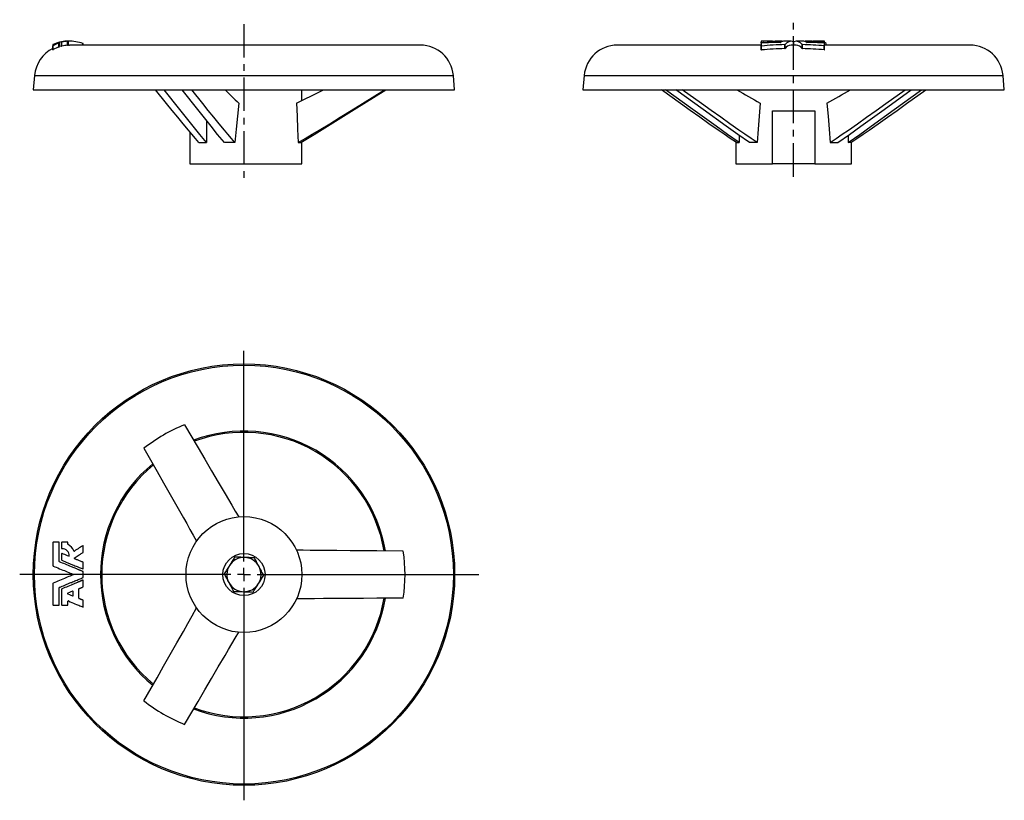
# Model space of a CAD drawing. Extents: x 79 to 453, y 59 to 355.
import ezdxf

# ---------------------------------------------------------------- set-up
doc = ezdxf.new("R2010")
doc.units = 0
doc.linetypes.add('CENTERX2', pattern=[20.32, 12.7, -2.54, 2.54, -2.54])
doc.layers.get('0').update_dxf_attribs({"linetype": 'CONTINUOUS'})
doc.layers.add('FORMAT', color=7, linetype='CONTINUOUS')

# ---------------------------------------------------------------- blocks, each defined once
blk = doc.blocks.new('SW_CENTERMARKSYMBOL_0')
at = {"layer": 'FORMAT', "color": 0}
for p, q in [((0, 5), (0, 84.9)), ((-5, 0), (-85.16, 0)), ((0, 0), (-2.5, 0)), ((0, 0), (0, 2.5)), ((0, 0), (0, -2.5)), ((0, 0), (2.5, 0)), ((5, 0), (89.14, 0)), ((0, -5), (0, -85.71))]:
    blk.add_line(p, q, dxfattribs=at)

msp = doc.modelspace()

# ---------------------------------------------------------------- linework, layer by layer
at = {"color": 7, "linetype": 'CONTINUOUS'}
for p, q in [((91.79, 343.63), (91.79, 345.13)), ((91.91, 343.69), (91.91, 345.19)), ((94.07, 344.68), (94.07, 346.18)), ((94.19, 344.73), (94.19, 346.23)), ((94.26, 344.98), (94.26, 346.48)), ((95.08, 344.99), (95.08, 346.49)), ((95.2, 345.02), (95.2, 346.52)), ((97.4, 346.9), (97.32, 346.9)), ((97.36, 345.36), (97.36, 346.86)), ((97.39, 346.9), (97.47, 346.9)), ((97.68, 346.9), (97.46, 346.9)), ((97.48, 346.87), (97.48, 346.89)), ((97.48, 345.37), (97.48, 346.87)), ((97.64, 345.4), (97.64, 346.9)), ((97.64, 345.4), (98.1, 345.4)), ((97.68, 346.9), (97.69, 346.9)), ((97.77, 346.9), (97.68, 346.9)), ((98.1, 346.9), (97.73, 346.9)), ((231.31, 345.4), (98.1, 345.4)), ((103.14, 345.4), (103.14, 346.03)), ((103.31, 345.4), (103.31, 345.95)), ((360.72, 345.4), (306.04, 345.4)), ((360.72, 346.14), (360.72, 346.49)), ((360.72, 343.63), (360.72, 345.13)), ((361.53, 346.88), (360.84, 346.87)), ((360.84, 346.46), (363.12, 346.55)), ((360.84, 346.19), (360.84, 346.46)), ((360.84, 343.57), (360.84, 345.07)), ((365.03, 346.9), (362.07, 346.9)), ((363.12, 346.31), (363.12, 346.55)), ((363.24, 346.31), (363.24, 346.58)), ((365.03, 346.63), (365.03, 346.38)), ((365.15, 346.61), (367.49, 346.66)), ((365.15, 346.38), (365.15, 346.61)), ((368.56, 346.9), (366.05, 346.9)), ((367.49, 346.45), (367.49, 346.66)), ((367.6, 346.45), (367.6, 346.68)), ((372.06, 346.9), (369.5, 346.9)), ((369.69, 344.09), (369.69, 345.59)), ((369.8, 344.13), (369.8, 345.63)), ((374.03, 345.4), (372.06, 345.4)), ((372.93, 345.4), (372.93, 346.72)), ((373.15, 345.4), (373.15, 346.72)), ((376.59, 346.9), (374.03, 346.9)), ((376.29, 344.13), (376.29, 345.63)), ((376.4, 344.09), (376.4, 345.59)), ((380.03, 346.9), (377.53, 346.9)), ((378.48, 346.45), (378.48, 346.68)), ((378.59, 346.45), (378.59, 346.66)), ((380.03, 346.9), (380.15, 346.9)), ((380.38, 346.9), (380.52, 346.9)), ((383.27, 346.9), (380.52, 346.9)), ((383.07, 346.89), (383.08, 346.9)), ((384.6, 346.87), (383.19, 346.89)), ((384.6, 346.23), (384.6, 346.49)), ((384.6, 343.63), (384.6, 345.13)), ((384.72, 346.18), (384.72, 346.52)), ((440.04, 345.4), (384.72, 345.4)), ((384.72, 343.69), (384.72, 345.19)), ((385.36, 345.4), (385.36, 346.03)), ((385.37, 345.4), (385.37, 346.01)), ((84.79, 333.93), (84.31, 328.4)), ((84.79, 333.93), (243.83, 333.93)), ((244.31, 328.4), (243.83, 333.93)), ((293.53, 333.93), (293.04, 328.4)), ((293.53, 333.93), (452.56, 333.93)), ((453.04, 328.4), (452.56, 333.93)), ((84.31, 328.4), (244.31, 328.4)), ((186.31, 324.38), (186.31, 328.4)), ((293.04, 328.4), (453.04, 328.4)), ((365.06, 320.4), (381.03, 320.4)), ((365.06, 300.4), (365.06, 320.4)), ((381.03, 320.4), (381.03, 300.4)), ((150.11, 316.76), (150.11, 308.4)), ((143.81, 312.43), (143.81, 300.4)), ((352.34, 311.18), (352.34, 308.4)), ((393.74, 311.18), (393.74, 308.4)), ((147.2, 308.4), (150.11, 308.4)), ((160.88, 308.4), (156.86, 308.4)), ((184.84, 308.4), (185.96, 308.4)), ((186.31, 300.4), (186.31, 308.62)), ((351.04, 308.58), (351.04, 300.4)), ((351.31, 308.4), (352.34, 308.4)), ((359.21, 308.4), (356.24, 308.4)), ((386.88, 308.4), (389.85, 308.4)), ((394.77, 308.4), (393.74, 308.4)), ((395.04, 300.4), (395.04, 308.58)), ((143.81, 300.4), (186.31, 300.4)), ((351.04, 300.4), (365.06, 300.4)), ((381.03, 300.4), (365.06, 300.4)), ((381.03, 300.4), (395.04, 300.4)), ((95.08, 156.6), (95.08, 154.31)), ((97.48, 155.91), (97.48, 156.6)), ((103.31, 152.92), (103.31, 155.26)), ((95.08, 152.28), (95.08, 149.94)), ((103.31, 146.63), (103.31, 148.97)), ((103.31, 143.37), (103.31, 145.41)), ((103.31, 139.81), (103.31, 142.15)), ((94.19, 132.84), (94.19, 139.43)), ((95.08, 138.84), (95.08, 132.84)), ((99.41, 136.4), (99.41, 137.94)), ((91.91, 132.72), (94.07, 132.72)), ((95.2, 132.72), (97.36, 132.72)), ((97.48, 132.84), (97.48, 134.25)), ((103.31, 132.19), (103.31, 134.53))]:
    msp.add_line(p, q, dxfattribs=at)
for points in [[(91.79, 345.59), (91.79, 345.54), (91.79, 345.47), (91.79, 345.38), (91.79, 345.27), (91.79, 345.13)], [(94.19, 346.23), (94.19, 346.33), (94.19, 346.41), (94.19, 346.46)], [(94.26, 344.98), (94.91, 345.14), (95.08, 345.17)], [(95.08, 346.66), (95.08, 346.62), (95.08, 346.57), (95.08, 346.49)], [(97.39, 346.9), (97.36, 346.9), (97.33, 346.9), (97.32, 346.9), (97.31, 346.9), (97.32, 346.9), (97.33, 346.9), (97.36, 346.9), (97.39, 346.9)], [(97.67, 346.9), (97.75, 346.9), (97.76, 346.9)], [(103.31, 345.4), (103.31, 345.43), (103.31, 345.47)], [(360.72, 346.86), (360.72, 346.8), (360.72, 346.72), (360.72, 346.61), (360.72, 346.49)], [(360.72, 346.49), (360.73, 346.48), (360.75, 346.47), (360.77, 346.46), (360.79, 346.46), (360.81, 346.46), (360.84, 346.46)], [(360.84, 346.19), (360.81, 346.19), (360.79, 346.18), (360.75, 346.17), (360.73, 346.16), (360.72, 346.14)], [(360.72, 346.14), (360.72, 345.92), (360.72, 345.68), (360.72, 345.41), (360.72, 345.13)], [(360.72, 345.13), (360.73, 345.1), (360.75, 345.08), (360.77, 345.07), (360.79, 345.07), (360.81, 345.06), (360.84, 345.07)], [(362.07, 346.9), (361.85, 346.9), (361.63, 346.88)], [(363.24, 346.59), (363.24, 346.64), (363.28, 346.7), (363.34, 346.74), (363.42, 346.78), (363.53, 346.82), (363.67, 346.84), (363.83, 346.86), (364.01, 346.88), (364.21, 346.89), (364.43, 346.9), (364.66, 346.9), (364.91, 346.9), (365.17, 346.9), (365.44, 346.9), (365.71, 346.9), (365.98, 346.9)], [(365.04, 346.64), (365.03, 346.64), (365.03, 346.63), (365.04, 346.63), (365.05, 346.62), (365.07, 346.62), (365.1, 346.61), (365.12, 346.61), (365.15, 346.61)], [(365.98, 346.9), (366.01, 346.9), (366.03, 346.9)], [(383.19, 346.89), (383.16, 346.89), (383.13, 346.89), (383.11, 346.89), (383.09, 346.89), (383.08, 346.89), (383.07, 346.89), (383.07, 346.89)], [(383.08, 346.9), (383.34, 346.9), (383.55, 346.88)], [(384.72, 346.18), (384.71, 346.19), (384.68, 346.21), (384.65, 346.22), (384.62, 346.22), (384.6, 346.23)], [(384.6, 345.13), (384.62, 345.13), (384.65, 345.13), (384.67, 345.14), (384.69, 345.14), (384.71, 345.16), (384.72, 345.19)], [(384.72, 346.52), (384.72, 346.64), (384.72, 346.74), (384.72, 346.81), (384.72, 346.86)], [(384.72, 345.19), (384.72, 345.47), (384.72, 345.73), (384.72, 345.97), (384.72, 346.18)], [(385.36, 346.03), (385.37, 346.02), (385.37, 346.01)], [(360.72, 343.63), (360.73, 343.6), (360.75, 343.58), (360.77, 343.57), (360.79, 343.57), (360.81, 343.56), (360.84, 343.57)], [(384.6, 343.63), (384.62, 343.63), (384.65, 343.63), (384.67, 343.64), (384.69, 343.64), (384.71, 343.66), (384.72, 343.69)], [(147.2, 308.4), (145.86, 309.98), (144.53, 311.57), (143.19, 313.17), (141.19, 315.59), (139.2, 318.02), (137.08, 320.6), (134.96, 323.2), (130.73, 328.4)], [(150.11, 308.4), (147.58, 311.53), (145.05, 314.66), (139.98, 320.95), (133.98, 328.4)], [(156.86, 308.4), (154.32, 311.53), (151.8, 314.66), (146.75, 320.95), (140.79, 328.4)], [(160.88, 308.4), (159.54, 309.98), (158.2, 311.57), (156.87, 313.17), (154.87, 315.59), (152.88, 318.02), (150.78, 320.6), (148.67, 323.2), (144.47, 328.4)], [(184.84, 308.4), (187.53, 309.98), (190.2, 311.57), (192.87, 313.17), (196.86, 315.59), (200.85, 318.02), (205.07, 320.6), (209.29, 323.2), (217.72, 328.4)], [(185.96, 308.4), (191.03, 311.53), (196.09, 314.66), (206.2, 320.95), (218.17, 328.4)], [(351.31, 308.4), (348.99, 309.98), (346.67, 311.57), (344.36, 313.17), (340.9, 315.59), (337.45, 318.02), (333.79, 320.6), (330.13, 323.2), (322.82, 328.4)], [(352.34, 308.4), (347.96, 311.53), (343.57, 314.66), (334.81, 320.95), (324.44, 328.4)], [(356.24, 308.4), (351.85, 311.53), (347.47, 314.66), (338.72, 320.95), (328.37, 328.4)], [(359.21, 308.4), (356.88, 309.98), (354.57, 311.57), (352.26, 313.17), (348.8, 315.59), (345.35, 318.02), (341.7, 320.6), (338.04, 323.2), (330.75, 328.4)], [(386.88, 308.4), (389.2, 309.98), (391.52, 311.57), (393.83, 313.17), (397.28, 315.59), (400.73, 318.02), (404.39, 320.6), (408.04, 323.2), (415.34, 328.4)], [(389.85, 308.4), (394.23, 311.53), (398.61, 314.66), (407.36, 320.95), (417.72, 328.4)], [(393.74, 308.4), (398.13, 311.53), (402.51, 314.66), (411.28, 320.95), (421.65, 328.4)], [(394.77, 308.4), (397.1, 309.98), (399.41, 311.57), (401.72, 313.17), (405.18, 315.59), (408.64, 318.02), (412.3, 320.6), (415.96, 323.2), (423.27, 328.4)], [(162.33, 323.4), (161.85, 318.46), (161.36, 313.46), (160.88, 308.4)], [(184.28, 323.4), (184.47, 318.46), (184.66, 313.46), (184.84, 308.4)], [(360.37, 323.4), (359.98, 318.46), (359.59, 313.46), (359.21, 308.4)], [(385.71, 323.4), (386.11, 318.46), (386.5, 313.46), (386.88, 308.4)], [(141.79, 201.25), (146.89, 192.55), (149.45, 188.19), (152.01, 183.83), (154.57, 179.47), (157.14, 175.09), (158.43, 172.9), (159.73, 170.71), (161.03, 168.51), (162.33, 166.3)], [(126.33, 192.33), (131.31, 183.56), (133.81, 179.16), (136.3, 174.77), (138.8, 170.36), (141.3, 165.95), (142.56, 163.74), (143.81, 161.52), (145.07, 159.29), (146.33, 157.06)], [(91.79, 156.6), (91.79, 154.83), (91.79, 153.06), (91.79, 151.29), (91.79, 149.52), (91.79, 147.75)], [(94.07, 156.72), (93.51, 156.72), (92.97, 156.72), (92.43, 156.72), (91.91, 156.72)], [(94.19, 149.35), (94.19, 151.16), (94.19, 152.96), (94.19, 154.77), (94.19, 156.6)], [(97.36, 156.72), (96.81, 156.72), (96.27, 156.72), (95.73, 156.72), (95.2, 156.72)], [(103.13, 155.36), (102.66, 155.07), (102.22, 154.78), (101.76, 154.49), (101.3, 154.2), (100.84, 153.91), (100.38, 153.61), (99.92, 153.32)], [(224.82, 153.32), (214.72, 153.39), (209.67, 153.42), (204.62, 153.46), (199.55, 153.5), (196.17, 153.52), (192.79, 153.55), (189.39, 153.58), (186.84, 153.61), (184.28, 153.63)], [(95.15, 149.83), (95.71, 149.6), (96.29, 149.36), (96.86, 149.13), (97.43, 148.89), (97.72, 148.77), (98.03, 148.64), (98.33, 148.52), (98.62, 148.4), (98.92, 148.27), (99.23, 148.14), (99.67, 147.96), (100.13, 147.77), (100.58, 147.58), (101.02, 147.4), (101.45, 147.22), (101.79, 147.08), (102.17, 146.93), (102.5, 146.79), (102.82, 146.65), (103.14, 146.52)], [(97.77, 151.35), (97.25, 151.56), (96.75, 151.77), (96.24, 151.98), (95.74, 152.19), (95.24, 152.39)], [(99.88, 150.67), (100.26, 150.92), (100.65, 151.16), (101.02, 151.4), (101.41, 151.65), (101.78, 151.88), (102.02, 152.04), (102.27, 152.2), (102.52, 152.36), (102.77, 152.51), (103, 152.66), (103.25, 152.82)], [(103.24, 149.08), (103.01, 149.17), (102.76, 149.28), (102.47, 149.4), (102.25, 149.49), (101.92, 149.63), (101.66, 149.73), (101.38, 149.85), (101.13, 149.95), (100.89, 150.05), (100.65, 150.15), (100.39, 150.26), (100.14, 150.36), (99.9, 150.46)], [(160.78, 151.01), (160.54, 150.63), (160.3, 150.24), (160.05, 149.85), (159.81, 149.45), (159.55, 149.05), (159.3, 148.65), (159.05, 148.24), (158.79, 147.83)], [(164.53, 150.89), (164.18, 150.9), (163.83, 150.91), (163.13, 150.94), (162.42, 150.96), (161.73, 150.98), (161.25, 151), (160.78, 151.01)], [(168.28, 150.76), (167.61, 150.79), (166.93, 150.81), (166.24, 150.83), (165.55, 150.85), (165.04, 150.87), (164.53, 150.89)], [(170.05, 147.45), (169.92, 147.69), (169.64, 148.2), (169.37, 148.72), (169.1, 149.23), (168.89, 149.61), (168.69, 150), (168.48, 150.38), (168.28, 150.76)], [(91.86, 147.64), (92.46, 147.39), (93.06, 147.14), (93.68, 146.89), (94.29, 146.63), (94.92, 146.37), (95.56, 146.11), (96.11, 145.88), (96.66, 145.65), (97.21, 145.42), (97.77, 145.19), (98.32, 144.96), (98.87, 144.74), (99.43, 144.5)], [(103.24, 145.53), (103.06, 145.6), (102.87, 145.68), (102.68, 145.76), (102.51, 145.83), (102.31, 145.91), (102.13, 145.98), (101.9, 146.08), (101.71, 146.16), (101.54, 146.23), (101.35, 146.31), (101.17, 146.38), (101, 146.45), (100.81, 146.53), (100.5, 146.66), (100.16, 146.8), (99.83, 146.94), (99.49, 147.08), (99.15, 147.22), (98.83, 147.35), (98.25, 147.59), (97.68, 147.83), (97.1, 148.07), (96.54, 148.3), (95.96, 148.54), (95.4, 148.77), (94.82, 149.01), (94.26, 149.24)], [(158.79, 147.83), (158.65, 147.6), (158.42, 147.23), (158.19, 146.86), (157.96, 146.49), (157.73, 146.12), (157.5, 145.75), (157.27, 145.38), (157.04, 145.01), (156.81, 144.64)], [(171.81, 144.14), (171.6, 144.54), (171.38, 144.94), (171.16, 145.35), (170.94, 145.76), (170.72, 146.18), (170.5, 146.6), (170.27, 147.03), (170.05, 147.45)], [(99.43, 144.28), (98.87, 144.05), (98.33, 143.82), (97.78, 143.6), (97.23, 143.37), (96.68, 143.14), (96.13, 142.91), (95.58, 142.69), (94.94, 142.42), (94.31, 142.16), (93.69, 141.9), (93.07, 141.65), (92.46, 141.39), (91.86, 141.15)], [(94.26, 139.54), (94.77, 139.75), (95.28, 139.96), (95.79, 140.17), (96.3, 140.39), (96.81, 140.6), (97.1, 140.72), (97.39, 140.84), (97.68, 140.96), (97.97, 141.08), (98.25, 141.2), (98.55, 141.32), (98.84, 141.44), (99.25, 141.61), (99.68, 141.79), (100.11, 141.97), (100.53, 142.14), (100.94, 142.31), (101.34, 142.47), (101.72, 142.63), (102.14, 142.81), (102.52, 142.96), (102.88, 143.11), (103.24, 143.26)], [(103.14, 142.26), (103.02, 142.21), (102.89, 142.16), (102.76, 142.1), (102.63, 142.05), (102.5, 142), (102.43, 141.97), (102.35, 141.93), (102.27, 141.9), (102.19, 141.87), (102.13, 141.84), (102.05, 141.81), (101.96, 141.77), (101.81, 141.71), (101.68, 141.66), (101.53, 141.6), (101.4, 141.54), (101.27, 141.49), (101.13, 141.43), (100.99, 141.37), (100.71, 141.26), (100.42, 141.13), (100.12, 141.01), (99.82, 140.89), (99.52, 140.76), (99.24, 140.65), (98.65, 140.4), (98.07, 140.16), (97.48, 139.92), (96.9, 139.67), (96.31, 139.43), (95.73, 139.19), (95.15, 138.95)], [(156.81, 144.64), (157.13, 144.04), (157.46, 143.43), (157.68, 143.02), (157.9, 142.6), (158.12, 142.18), (158.35, 141.76), (158.57, 141.33)], [(169.83, 140.95), (169.97, 141.18), (170.2, 141.55), (170.43, 141.92), (170.66, 142.29), (170.89, 142.66), (171.12, 143.04), (171.35, 143.41), (171.58, 143.77), (171.81, 144.14)], [(91.79, 141.04), (91.79, 139.38), (91.79, 137.73), (91.79, 136.08), (91.79, 134.45), (91.79, 132.84)], [(101.63, 135.38), (101.63, 137.18), (101.63, 138.96)], [(101.7, 139.07), (101.78, 139.1), (101.87, 139.14), (101.98, 139.18), (102.1, 139.23), (102.22, 139.28), (102.36, 139.34), (102.46, 139.38), (102.59, 139.43), (102.83, 139.53), (103.04, 139.62), (103.24, 139.7)], [(158.57, 141.33), (158.7, 141.1), (158.91, 140.71), (159.11, 140.33), (159.32, 139.94), (159.52, 139.56), (159.73, 139.17), (159.93, 138.79), (160.14, 138.4), (160.34, 138.02)], [(167.84, 137.77), (168.08, 138.16), (168.32, 138.54), (168.57, 138.94), (168.81, 139.33), (169.07, 139.73), (169.32, 140.14), (169.57, 140.55), (169.83, 140.95)], [(99.24, 138.05), (98.63, 137.79), (98.01, 137.54), (97.39, 137.28)], [(97.39, 137.06), (98.01, 136.8), (98.62, 136.55), (99.24, 136.29)], [(103.24, 134.64), (103.12, 134.69), (103.02, 134.73), (102.94, 134.76), (102.89, 134.78), (102.84, 134.8), (102.75, 134.84), (102.62, 134.89), (102.51, 134.94), (102.38, 134.99), (102.02, 135.14), (101.7, 135.27)], [(160.34, 138.02), (160.81, 138.01), (161.29, 137.99), (161.98, 137.97), (162.67, 137.94), (163.14, 137.93), (163.62, 137.91), (164.09, 137.9)], [(164.09, 137.9), (164.6, 137.88), (165.11, 137.86), (165.8, 137.84), (166.48, 137.82), (167.17, 137.79), (167.84, 137.77)], [(224.82, 135.47), (214.72, 135.4), (209.67, 135.36), (204.62, 135.33), (199.55, 135.29), (194.48, 135.25), (191.09, 135.22), (187.69, 135.19), (184.28, 135.15)], [(97.64, 134.36), (98.27, 134.1), (98.9, 133.84), (99.52, 133.58), (100.14, 133.32), (100.75, 133.07), (101.16, 132.9), (101.55, 132.74), (101.95, 132.57), (102.35, 132.41), (102.74, 132.24), (103.14, 132.08)], [(126.33, 96.46), (131.31, 105.23), (133.81, 109.62), (136.3, 114.02), (138.8, 118.42), (141.3, 122.84), (142.97, 125.79), (144.65, 128.75), (146.33, 131.72)], [(141.79, 87.53), (146.89, 96.24), (149.45, 100.59), (152.01, 104.95), (154.57, 109.32), (157.14, 113.69), (158.43, 115.88), (159.73, 118.08), (161.03, 120.28), (162.33, 122.48)]]:
    msp.add_lwpolyline(points, dxfattribs=at)
for radius in [80, 79.52, 22, 8]:
    msp.add_circle((164.31, 144.39), radius, dxfattribs=at)
for centre, radius, start, end in [((97.31, 332.84), 12.56, 116.0627, 175), ((92.25, 344.8), 0.915, 115.1379, 120.383), ((91.68, 345.5), 0.384, 286.0555, 306.0866), ((97.29, 334.73), 12.17, 89.8522, 116.4612), ((98.3, 334.11), 12.79, 109.2969, 119.9566), ((98.29, 332.62), 12.78, 109.2922, 119.9613), ((93.93, 346.71), 0.555, 285.1474, 298.5306), ((93.93, 345.21), 0.554, 285.1389, 298.5391), ((94.47, 345.67), 0.843, 103.8385, 109.091), ((94.47, 344.17), 0.843, 103.8385, 109.091), ((97.39, 334.99), 11.91, 89.7083, 105.2116), ((95.31, 345.75), 0.943, 100.0214, 104.6288), ((95, 347.14), 0.653, 276.5835, 287.3575), ((95, 345.64), 0.652, 276.5738, 287.3671), ((97.45, 335.07), 11.84, 89.9449, 101.2125), ((98.33, 333.99), 12.91, 94.3353, 104.0597), ((98.33, 332.5), 12.9, 94.3323, 104.0628), ((97.11, 350.57), 3.71, 273.794, 275.6529), ((97.11, 349.07), 3.71, 273.794, 275.6529), ((97.74, 342.76), 4.14, 91.3827, 93.6817), ((97.74, 341.26), 4.14, 91.3827, 93.6817), ((98.07, 331.76), 15.14, 70.4348, 91.6373), ((98.28, 339.28), 7.62, 85.9185, 90.476), ((102.94, 345.34), 0.718, 58.5735, 73.1221), ((231.31, 332.84), 12.56, 5, 90), ((306.04, 332.84), 12.56, 90, 175), ((360.81, 346.49), 0.374, 86.0893, 104.6291), ((371.19, 168.41), 178.08, 90.9984, 93.331), ((372.06, 229.76), 115.85, 91.1733, 95.5578), ((371.93, 230.41), 113.7, 91.1318, 95.5993), ((361.53, 348.04), 1.16, 270.0916, 275.3355), ((363.14, 346.72), 0.168, 263.5845, 307.1075), ((366.06, 344.75), 2.15, 90.1848, 118.2236), ((367.5, 346.98), 0.325, 268.3933, 288.219), ((368.56, 344.77), 2.13, 77.0233, 116.628), ((368.09, 346.71), 0.245, 267.8444, 294.4972), ((369.5, 344.63), 2.27, 90.1476, 125.1458), ((369.69, 345.74), 0.155, 267.0876, 311.6661), ((369.69, 344.24), 0.155, 267.0876, 311.6661), ((372.05, 344.21), 2.66, 70.6225, 147.9399), ((372.24, 342.42), 2.98, 93.621, 145.2023), ((373.04, 347.15), 0.446, 255.6223, 284.3777), ((374.03, 344.2), 2.67, 32.3078, 109.1298), ((373.82, 342.38), 3.02, 35.1722, 86.002), ((376.39, 345.74), 0.155, 228.3412, 272.9051), ((376.39, 344.24), 0.155, 228.3041, 272.9423), ((374, 228.72), 116.89, 84.7958, 88.8222), ((374.04, 227.99), 116.12, 84.7825, 88.8355), ((376.56, 344.58), 2.32, 55.0723, 89.3663), ((377.53, 344.77), 2.13, 63.4308, 102.7686), ((377.99, 346.71), 0.245, 245.5072, 272.1511), ((374.75, 163.5), 182.99, 86.9154, 88.9821), ((378.59, 346.98), 0.325, 251.7761, 271.6117), ((375.32, 124.6), 222.08, 87.6054, 89.1552), ((380.27, 349.73), 2.83, 267.606, 272.0896), ((384.62, 346.46), 0.417, 76.9663, 93.5868), ((384.63, 346.64), 0.157, 258.951, 304.99), ((382.59, 342.82), 4.23, 49.1305, 59.7766), ((440.04, 332.84), 12.56, 5, 90), ((91.68, 344), 0.383, 286.0249, 306.1172), ((321.86, 494.3), 233.79, 225.2039, 226.9707), ((-30.3, 774.97), 499.96, 295.4159, 296.7199), ((562.99, 693.76), 422.16, 239.9336, 241.3171), ((183.09, 693.76), 422.16, 298.6829, 300.0664), ((164.31, 144.39), 61.16, 111.6102, 128.3898), ((164.31, 144.39), 54.48, 9.4772, 110.5227), ((164.31, 144.39), 54, 9.5667, 110.4334), ((164.31, 144.39), 54.48, 129.4773, 230.5228), ((164.31, 144.39), 54, 129.5666, 230.4333), ((91.91, 156.6), 0.12, 90.0143, 179.9861), ((94.07, 156.6), 0.12, 0.0224, 89.9843), ((95.2, 156.6), 0.12, 90.0033, 179.9971), ((95.2, 154.31), 0.12, 180.0066, 272.135), ((95.29, 151.55), 2.65, 357.8502, 92.0083), ((97.36, 156.6), 0.12, 0.0118, 89.9877), ((97.6, 155.91), 0.12, 180.0169, 242.1586), ((95.3, 151.56), 4.8, 22.2569, 62.1706), ((99.85, 153.42), 0.12, 202.2657, 302.4909), ((103.19, 155.26), 0.12, 0.0028, 122.4973), ((164.31, 144.39), 61.16, 351.6102, 8.3898), ((95.2, 152.28), 0.12, 67.506, 179.9928), ((95.2, 149.94), 0.12, 180.0081, 247.4893), ((97.82, 151.46), 0.12, 247.5074, 357.7107), ((99.95, 150.57), 0.12, 122.5033, 247.4956), ((103.19, 152.92), 0.12, 302.5047, 359.9972), ((164.31, 144.39), 6.5, 88.0732, 148.0732), ((164.31, 144.39), 6.5, 28.0732, 88.0732), ((91.91, 147.75), 0.12, 180.0107, 247.4964), ((94.31, 149.35), 0.12, 180.0117, 247.4856), ((103.19, 146.63), 0.12, 247.5089, 359.9955), ((103.19, 148.97), 0.12, 359.9983, 67.4981), ((164.31, 144.39), 6.5, 148.0732, 208.0732), ((164.31, 144.39), 6.5, 328.0732, 28.0732), ((99.39, 144.39), 0.12, 292.5064, 67.4936), ((103.19, 142.15), 0.12, 0.0032, 112.4933), ((103.19, 145.41), 0.12, 359.9866, 67.5107), ((103.19, 143.37), 0.12, 292.5193, 359.9834), ((91.91, 141.04), 0.12, 112.5244, 179.9685), ((94.31, 139.43), 0.12, 112.4959, 180.0068), ((95.2, 138.84), 0.12, 112.5176, 179.9859), ((101.75, 138.96), 0.12, 112.5009, 179.9911), ((103.19, 139.81), 0.12, 292.5191, 359.9835), ((164.31, 144.39), 6.5, 208.0732, 268.0732), ((164.31, 144.39), 6.5, 268.0732, 328.0732), ((97.43, 137.17), 0.12, 112.5098, 247.4902), ((99.29, 137.94), 0.12, 0.0138, 112.4874), ((99.29, 136.4), 0.12, 247.5091, 359.9897), ((101.75, 135.38), 0.12, 180.0245, 247.4817), ((103.19, 134.53), 0.12, 359.9865, 67.5108), ((164.31, 144.39), 54.48, 249.4773, 350.5228), ((164.31, 144.39), 54, 249.5666, 350.4333), ((91.91, 132.84), 0.12, 180.0111, 269.9889), ((94.07, 132.84), 0.12, 270.0113, 359.9816), ((95.2, 132.84), 0.12, 180.0083, 269.9917), ((97.36, 132.84), 0.12, 270.0083, 359.9917), ((97.6, 134.25), 0.12, 67.5062, 179.9926), ((103.19, 132.19), 0.12, 247.5095, 359.9958), ((164.31, 144.39), 61.16, 231.6102, 248.3898)]:
    msp.add_arc(centre, radius, start, end, dxfattribs=at)
at = {"layer": 'FORMAT', "linetype": 'CENTERX2'}
for p, q in [((164.31, 353.42), (164.31, 293.96)), ((373.04, 295.44), (373.04, 355.07))]:
    msp.add_line(p, q, dxfattribs=at)

# ---------------------------------------------------------------- block references
at = {"layer": 'FORMAT'}
msp.add_blockref('SW_CENTERMARKSYMBOL_0', (164.31, 144.39), dxfattribs=at)

doc.saveas('drawing.dxf')
